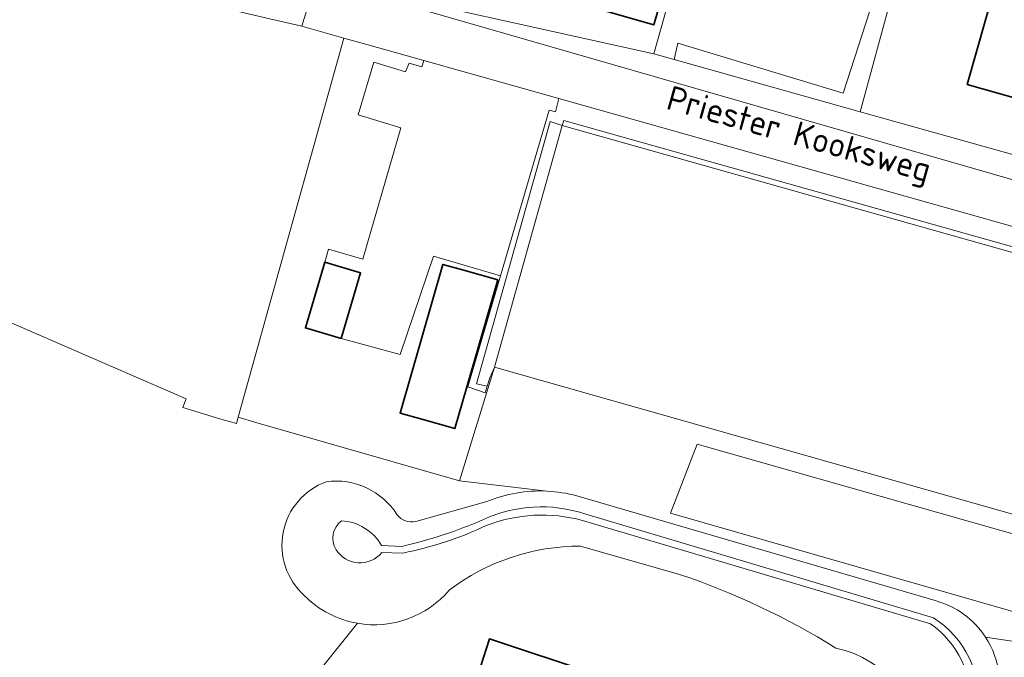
# Model space of a CAD drawing. Extents: x 184422 to 188298, y 343471 to 350189.
# Tile 123 of 256: x 185888 to 185960, y 347095 to 347142. Entities that reach past the tile are written whole.
import ezdxf
from ezdxf.enums import TextEntityAlignment as Align

# ---------------------------------------------------------------- set-up
doc = ezdxf.new("R2010")
doc.units = 0
for name, color, linetype, lineweight in [('B-WA-GR-BEPLANTING_CULTUUR_HEESTERS-GV', 252, 'Continuous', 18), ('B-WA-GR-BOUWLAND-GV', 252, 'Continuous', 13), ('B-WA-GW-TALUD_KRUIN-G', 252, 'Continuous', 18), ('B-WA-OG-TERREIN_CULTUURSCHEIDING-GV', 252, 'Continuous', 18), ('B-WA-OG-TERREIN_ERF-GV', 252, 'Continuous', 18), ('B-WA-OG-TOPOGRAFIE-T18', 252, 'Continuous', 18), ('B-WA-VH-ONVERHARD-GV', 252, 'Continuous', 18), ('B-WA-VH-VERHARDING_BETONSTRAATSTEEN-GV', 252, 'Continuous', 18), ('B-WA-VH-VERHARDING_HALFVERHARDING-GV', 252, 'Continuous', 18), ('B-WA-VH-VERHARDING_HALFVERHARDING_GRIND-GV', 252, 'Continuous', 18), ('B-WA-VH-VERHARDING_TEGEL-GV', 252, 'Continuous', 18), ('B-WE-OG-BEBOUWING-GV', 250, 'Continuous', 35)]:
    doc.layers.add(name, color=color, linetype=linetype, lineweight=lineweight)
doc.styles.add('NLCS-ISO-M1000-T18', font='NLCS-ISO.ttf', dxfattribs={"height": 1.8})

msp = doc.modelspace()

# ---------------------------------------------------------------- linework, layer by layer
at = {"layer": 'B-WA-GR-BEPLANTING_CULTUUR_HEESTERS-GV', "flags": 128}
for points in [[(185949.845, 347134.756), (185952.223, 347143.497), (185951.09, 347143.864), (185948.581, 347136.112), (185936.44, 347139.781), (185936.17, 347138.599)], [(185949.845, 347134.756), (185952.223, 347143.497), (185951.09, 347143.864), (185948.581, 347136.112), (185936.44, 347139.781), (185936.17, 347138.599)], [(185949.845, 347134.756), (185952.223, 347143.497), (185951.09, 347143.864), (185948.581, 347136.112), (185936.44, 347139.781), (185936.17, 347138.599)], [(185927.964, 347133.731), (185998.52, 347113.835), (185993.398, 347096.094), (185993.783, 347095.985), (185999.016, 347114.11), (185963.298, 347124.183), (185928.068, 347134.117)], [(185927.964, 347133.731), (185998.52, 347113.835), (185993.398, 347096.094), (185993.783, 347095.985), (185999.016, 347114.11), (185963.298, 347124.183), (185928.068, 347134.117)], [(185927.964, 347133.731), (185998.52, 347113.835), (185993.398, 347096.094), (185993.783, 347095.985), (185999.016, 347114.11), (185963.298, 347124.183), (185928.068, 347134.117)]]:
    msp.add_lwpolyline(points, close=True, dxfattribs=at)
at = {"layer": 'B-WA-GR-BOUWLAND-GV', "flags": 128}
msp.add_lwpolyline([(185817.703, 347142.976), (185820.196, 347097.183), (185821.856, 347096.975), (185834.659, 347095.369), (185837.721, 347094.985), (185838.539, 347094.882), (185846.911, 347093.832), (185871.879, 347090.7), (185873.24, 347096.017), (185879.85, 347121.846), (185880.025, 347122.481), (185900.347, 347113.651), (185900.306, 347113.545), (185900.107, 347113.035), (185902.885, 347112.162), (185904.038, 347111.841), (185904.171, 347112.319), (185911.935, 347140.161), (185908.85, 347141.029), (185906.803, 347141.508), (185897.537, 347143.677)], dxfattribs=at)
msp.add_lwpolyline([(185817.703, 347142.976), (185820.196, 347097.183), (185821.856, 347096.975), (185834.659, 347095.369), (185837.721, 347094.985), (185838.539, 347094.882), (185846.911, 347093.832), (185871.879, 347090.7), (185873.24, 347096.017), (185879.85, 347121.846), (185880.025, 347122.481), (185900.347, 347113.651), (185900.306, 347113.545), (185900.107, 347113.035), (185902.885, 347112.162), (185904.038, 347111.841), (185904.171, 347112.319), (185911.935, 347140.161), (185908.85, 347141.029), (185906.803, 347141.508), (185897.537, 347143.677)], dxfattribs=at)
msp.add_lwpolyline([(185817.703, 347142.976), (185820.196, 347097.183), (185821.856, 347096.975), (185834.659, 347095.369), (185837.721, 347094.985), (185838.539, 347094.882), (185846.911, 347093.832), (185871.879, 347090.7), (185873.24, 347096.017), (185879.85, 347121.846), (185880.025, 347122.481), (185900.347, 347113.651), (185900.306, 347113.545), (185900.107, 347113.035), (185902.885, 347112.162), (185904.038, 347111.841), (185904.171, 347112.319), (185911.935, 347140.161), (185908.85, 347141.029), (185906.803, 347141.508), (185897.537, 347143.677)], dxfattribs=at)
at = {"layer": 'B-WA-GW-TALUD_KRUIN-G'}
for points in [[(185910.636, 347107.571, 0.565564), (185909.022, 347099.214)], [(185910.636, 347107.571, 0.565564), (185909.022, 347099.214)], [(185910.636, 347107.571, 0.565564), (185909.022, 347099.214)], [(185915.827, 347105.153, 0.292717), (185910.636, 347107.571)], [(185915.827, 347105.153, 0.292717), (185910.636, 347107.571)], [(185915.827, 347105.153, 0.292717), (185910.636, 347107.571)], [(185926.823, 347106.881, 0.110681), (185922.432, 347106.113)], [(185926.823, 347106.881, 0.110681), (185922.432, 347106.113)], [(185926.823, 347106.881, 0.110681), (185922.432, 347106.113)], [(185929.041, 347106.53, 0.055493), (185926.823, 347106.881)], [(185929.041, 347106.53, 0.055493), (185926.823, 347106.881)], [(185929.041, 347106.53, 0.055493), (185926.823, 347106.881)], [(185917.211, 347104.643, -0.285813), (185915.827, 347105.153)], [(185917.211, 347104.643, -0.285813), (185915.827, 347105.153)], [(185917.211, 347104.643, -0.285813), (185915.827, 347105.153)], [(185919.653, 347099.593, -0.165005), (185929.308, 347102.839)], [(185919.653, 347099.593, -0.165005), (185929.308, 347102.839)], [(185919.653, 347099.593, -0.165005), (185929.308, 347102.839)], [(185936.578, 347100.761, -0.057696), (185948.059, 347095.351)], [(185936.578, 347100.761, -0.057696), (185948.059, 347095.351)], [(185936.578, 347100.761, -0.057696), (185948.059, 347095.351)], [(185909.022, 347099.214, 0.156312), (185912.932, 347097.169)], [(185909.022, 347099.214, 0.156312), (185912.932, 347097.169)], [(185909.022, 347099.214, 0.156312), (185912.932, 347097.169)], [(185912.932, 347097.169, 0.264532), (185919.653, 347099.593)], [(185912.932, 347097.169, 0.264532), (185919.653, 347099.593)], [(185912.932, 347097.169, 0.264532), (185919.653, 347099.593)], [(185959.037, 347096.162, 0.186086), (185955.336, 347098.835)], [(185959.037, 347096.162, 0.186086), (185955.336, 347098.835)], [(185959.037, 347096.162, 0.186086), (185955.336, 347098.835)], [(185959.641, 347090.412, 0.240707), (185959.037, 347096.162)], [(185959.641, 347090.412, 0.240707), (185959.037, 347096.162)], [(185959.641, 347090.412, 0.240707), (185959.037, 347096.162)], [(185948.059, 347095.351, -0.361619), (185954.257, 347087.475)], [(185948.059, 347095.351, -0.361619), (185954.257, 347087.475)], [(185948.059, 347095.351, -0.361619), (185954.257, 347087.475)]]:
    msp.add_lwpolyline(points, format="xyb", dxfattribs=at)
at = {"layer": 'B-WA-GW-TALUD_KRUIN-G', "flags": 128}
for points in [[(185955.336, 347098.835), (185929.041, 347106.53)], [(185955.336, 347098.835), (185929.041, 347106.53)], [(185955.336, 347098.835), (185929.041, 347106.53)], [(185922.432, 347106.113), (185917.211, 347104.643)], [(185922.432, 347106.113), (185917.211, 347104.643)], [(185922.432, 347106.113), (185917.211, 347104.643)], [(185929.308, 347102.839), (185936.578, 347100.761)], [(185929.308, 347102.839), (185936.578, 347100.761)], [(185929.308, 347102.839), (185936.578, 347100.761)]]:
    msp.add_lwpolyline(points, dxfattribs=at)
at = {"layer": 'B-WA-OG-TERREIN_CULTUURSCHEIDING-GV', "flags": 128}
for points in [[(185922.457, 347114.593), (185922.634, 347115.198), (185922.98, 347115.992), (185927.964, 347133.731), (185927.071, 347134.033), (185921.66, 347114.761)], [(185922.457, 347114.593), (185922.634, 347115.198), (185922.98, 347115.992), (185927.964, 347133.731), (185927.071, 347134.033), (185921.66, 347114.761)], [(185922.457, 347114.593), (185922.634, 347115.198), (185922.98, 347115.992), (185927.964, 347133.731), (185927.071, 347134.033), (185921.66, 347114.761)], [(185970.383, 347088.762), (185973.347, 347100.238), (185937.874, 347110.341), (185935.899, 347105.251), (185963.168, 347097.428), (185962.722, 347095.528), (185961.579, 347091.292)], [(185970.383, 347088.762), (185973.347, 347100.238), (185937.874, 347110.341), (185935.899, 347105.251), (185963.168, 347097.428), (185962.722, 347095.528), (185961.579, 347091.292)], [(185970.383, 347088.762), (185973.347, 347100.238), (185937.874, 347110.341), (185935.899, 347105.251), (185963.168, 347097.428), (185962.722, 347095.528), (185961.579, 347091.292)]]:
    msp.add_lwpolyline(points, close=True, dxfattribs=at)
for points in [[(185926.823, 347106.881), (185920.415, 347107.632), (185905.452, 347111.913), (185904.171, 347112.319), (185904.038, 347111.841), (185902.885, 347112.162), (185900.107, 347113.035), (185900.306, 347113.545), (185900.347, 347113.651), (185880.025, 347122.481)], [(185926.823, 347106.881), (185920.415, 347107.632), (185905.452, 347111.913), (185904.171, 347112.319), (185904.038, 347111.841), (185902.885, 347112.162), (185900.107, 347113.035), (185900.306, 347113.545), (185900.347, 347113.651), (185880.025, 347122.481)], [(185926.823, 347106.881), (185920.415, 347107.632), (185905.452, 347111.913), (185904.171, 347112.319), (185904.038, 347111.841), (185902.885, 347112.162), (185900.107, 347113.035), (185900.306, 347113.545), (185900.347, 347113.651), (185880.025, 347122.481)], [(185955.336, 347098.835), (185929.041, 347106.53)], [(185955.336, 347098.835), (185929.041, 347106.53)], [(185955.336, 347098.835), (185929.041, 347106.53)], [(185922.432, 347106.113), (185917.211, 347104.643)], [(185917.211, 347104.643), (185922.432, 347106.113)], [(185922.432, 347106.113), (185917.211, 347104.643)], [(185917.211, 347104.643), (185922.432, 347106.113)], [(185922.432, 347106.113), (185917.211, 347104.643)], [(185917.211, 347104.643), (185922.432, 347106.113)], [(185929.613, 347105.208), (185955.213, 347097.574)], [(185955.213, 347097.574), (185929.613, 347105.208)], [(185929.613, 347105.208), (185955.213, 347097.574)], [(185955.213, 347097.574), (185929.613, 347105.208)], [(185929.613, 347105.208), (185955.213, 347097.574)], [(185955.213, 347097.574), (185929.613, 347105.208)], [(185955, 347097.134), (185929.447, 347104.723)], [(185929.447, 347104.723), (185955, 347097.134)], [(185955, 347097.134), (185929.447, 347104.723)], [(185929.447, 347104.723), (185955, 347097.134)], [(185955, 347097.134), (185929.447, 347104.723)], [(185929.447, 347104.723), (185955, 347097.134)], [(185914.685, 347102.887), (185916.171, 347102.818)], [(185916.171, 347102.818), (185914.685, 347102.887)], [(185914.685, 347102.887), (185916.171, 347102.818)], [(185916.171, 347102.818), (185914.685, 347102.887)], [(185914.685, 347102.887), (185916.171, 347102.818)], [(185916.171, 347102.818), (185914.685, 347102.887)], [(185936.578, 347100.761), (185929.308, 347102.839)], [(185929.308, 347102.839), (185936.578, 347100.761)], [(185936.578, 347100.761), (185929.308, 347102.839)], [(185929.308, 347102.839), (185936.578, 347100.761)], [(185936.578, 347100.761), (185929.308, 347102.839)], [(185929.308, 347102.839), (185936.578, 347100.761)], [(185916.259, 347102.334), (185914.702, 347102.365)], [(185914.702, 347102.365), (185916.259, 347102.334)], [(185916.259, 347102.334), (185914.702, 347102.365)], [(185914.702, 347102.365), (185916.259, 347102.334)], [(185916.259, 347102.334), (185914.702, 347102.365)], [(185914.702, 347102.365), (185916.259, 347102.334)], [(185913.739, 347062.39), (185913.853, 347062.656), (185908.345, 347065.138), (185908.916, 347066.423), (185909.357, 347066.234), (185923.518, 347071.672), (185904.551, 347082.235), (185910.323, 347093.99), (185910.345, 347093.983), (185912.932, 347097.169)], [(185913.739, 347062.39), (185913.853, 347062.656), (185908.345, 347065.138), (185908.916, 347066.423), (185909.357, 347066.234), (185923.518, 347071.672), (185904.551, 347082.235), (185910.323, 347093.99), (185910.345, 347093.983), (185912.932, 347097.169)], [(185913.739, 347062.39), (185913.853, 347062.656), (185908.345, 347065.138), (185908.916, 347066.423), (185909.357, 347066.234), (185923.518, 347071.672), (185904.551, 347082.235), (185910.323, 347093.99), (185910.345, 347093.983), (185912.932, 347097.169)], [(185912.932, 347097.169), (185910.345, 347093.983), (185920.853, 347090.546), (185922.611, 347096.018), (185945.906, 347088.286), (185944.178, 347083.001), (185944.491, 347082.897), (185945.835, 347082.451), (185942.712, 347072.94), (185940.253, 347065.506), (185936.54, 347054.262), (185998.322, 347027.405)], [(185912.932, 347097.169), (185910.345, 347093.983), (185920.853, 347090.546), (185922.611, 347096.018), (185945.906, 347088.286), (185944.178, 347083.001), (185944.491, 347082.897), (185945.835, 347082.451), (185942.712, 347072.94), (185940.253, 347065.506), (185936.54, 347054.262), (185998.322, 347027.405)], [(185912.932, 347097.169), (185910.345, 347093.983), (185920.853, 347090.546), (185922.611, 347096.018), (185945.906, 347088.286), (185944.178, 347083.001), (185944.491, 347082.897), (185945.835, 347082.451), (185942.712, 347072.94), (185940.253, 347065.506), (185936.54, 347054.262), (185998.322, 347027.405)], [(185968.941, 347050.927), (185951.619, 347055.881), (185961.579, 347091.292), (185960.777, 347091.398), (185961.968, 347095.715), (185959.037, 347096.162)], [(185968.941, 347050.927), (185951.619, 347055.881), (185961.579, 347091.292), (185960.777, 347091.398), (185961.968, 347095.715), (185959.037, 347096.162)], [(185968.941, 347050.927), (185951.619, 347055.881), (185961.579, 347091.292), (185960.777, 347091.398), (185961.968, 347095.715), (185959.037, 347096.162)]]:
    msp.add_lwpolyline(points, dxfattribs=at)
at = {"layer": 'B-WA-OG-TERREIN_CULTUURSCHEIDING-GV'}
for points in [[(185910.636, 347107.571, 0.565564), (185909.022, 347099.214)], [(185909.022, 347099.214, -0.565564), (185910.636, 347107.571)], [(185910.636, 347107.571, 0.565564), (185909.022, 347099.214)], [(185909.022, 347099.214, -0.565564), (185910.636, 347107.571)], [(185910.636, 347107.571, 0.565564), (185909.022, 347099.214)], [(185909.022, 347099.214, -0.565564), (185910.636, 347107.571)], [(185915.827, 347105.153, 0.292717), (185910.636, 347107.571)], [(185910.636, 347107.571, -0.292717), (185915.827, 347105.153)], [(185915.827, 347105.153, 0.292717), (185910.636, 347107.571)], [(185910.636, 347107.571, -0.292717), (185915.827, 347105.153)], [(185915.827, 347105.153, 0.292717), (185910.636, 347107.571)], [(185910.636, 347107.571, -0.292717), (185915.827, 347105.153)], [(185926.823, 347106.881, 0.110681), (185922.432, 347106.113)], [(185922.432, 347106.113, -0.110681), (185926.823, 347106.881)], [(185926.823, 347106.881, 0.110681), (185922.432, 347106.113)], [(185922.432, 347106.113, -0.110681), (185926.823, 347106.881)], [(185926.823, 347106.881, 0.110681), (185922.432, 347106.113)], [(185922.432, 347106.113, -0.110681), (185926.823, 347106.881)], [(185929.041, 347106.53, 0.055493), (185926.823, 347106.881)], [(185929.041, 347106.53, 0.055493), (185926.823, 347106.881)], [(185929.041, 347106.53, 0.055493), (185926.823, 347106.881)], [(185922.185, 347104.79, -0.191751), (185929.613, 347105.208)], [(185929.613, 347105.208, 0.191751), (185922.185, 347104.79)], [(185922.185, 347104.79, -0.191751), (185929.613, 347105.208)], [(185929.613, 347105.208, 0.191751), (185922.185, 347104.79)], [(185922.185, 347104.79, -0.191751), (185929.613, 347105.208)], [(185929.613, 347105.208, 0.191751), (185922.185, 347104.79)], [(185917.211, 347104.643, -0.285813), (185915.827, 347105.153)], [(185915.827, 347105.153, 0.285813), (185917.211, 347104.643)], [(185917.211, 347104.643, -0.285813), (185915.827, 347105.153)], [(185915.827, 347105.153, 0.285813), (185917.211, 347104.643)], [(185917.211, 347104.643, -0.285813), (185915.827, 347105.153)], [(185915.827, 347105.153, 0.285813), (185917.211, 347104.643)], [(185929.447, 347104.723, 0.160848), (185922.379, 347104.348)], [(185922.379, 347104.348, -0.160848), (185929.447, 347104.723)], [(185929.447, 347104.723, 0.160848), (185922.379, 347104.348)], [(185922.379, 347104.348, -0.160848), (185929.447, 347104.723)], [(185929.447, 347104.723, 0.160848), (185922.379, 347104.348)], [(185922.379, 347104.348, -0.160848), (185929.447, 347104.723)], [(185911.359, 347102.578, -0.386329), (185911.749, 347104.696)], [(185911.749, 347104.696, 0.386329), (185911.359, 347102.578)], [(185911.359, 347102.578, -0.386329), (185911.749, 347104.696)], [(185911.749, 347104.696, 0.386329), (185911.359, 347102.578)], [(185911.359, 347102.578, -0.386329), (185911.749, 347104.696)], [(185911.749, 347104.696, 0.386329), (185911.359, 347102.578)], [(185911.749, 347104.696, -0.25777), (185914.685, 347102.887)], [(185914.685, 347102.887, 0.25777), (185911.749, 347104.696)], [(185911.749, 347104.696, -0.25777), (185914.685, 347102.887)], [(185914.685, 347102.887, 0.25777), (185911.749, 347104.696)], [(185911.749, 347104.696, -0.25777), (185914.685, 347102.887)], [(185914.685, 347102.887, 0.25777), (185911.749, 347104.696)], [(185916.171, 347102.818, 0.044372), (185922.185, 347104.79)], [(185922.185, 347104.79, -0.044372), (185916.171, 347102.818)], [(185916.171, 347102.818, 0.044372), (185922.185, 347104.79)], [(185922.185, 347104.79, -0.044372), (185916.171, 347102.818)], [(185916.171, 347102.818, 0.044372), (185922.185, 347104.79)], [(185922.185, 347104.79, -0.044372), (185916.171, 347102.818)], [(185922.379, 347104.348, -0.061451), (185916.259, 347102.334)], [(185916.259, 347102.334, 0.061451), (185922.379, 347104.348)], [(185922.379, 347104.348, -0.061451), (185916.259, 347102.334)], [(185916.259, 347102.334, 0.061451), (185922.379, 347104.348)], [(185922.379, 347104.348, -0.061451), (185916.259, 347102.334)], [(185916.259, 347102.334, 0.061451), (185922.379, 347104.348)], [(185929.308, 347102.839, 0.165005), (185919.653, 347099.593)], [(185919.653, 347099.593, -0.165005), (185929.308, 347102.839)], [(185929.308, 347102.839, 0.165005), (185919.653, 347099.593)], [(185919.653, 347099.593, -0.165005), (185929.308, 347102.839)], [(185929.308, 347102.839, 0.165005), (185919.653, 347099.593)], [(185919.653, 347099.593, -0.165005), (185929.308, 347102.839)], [(185914.702, 347102.365, -0.511144), (185911.359, 347102.578)], [(185911.359, 347102.578, 0.511144), (185914.702, 347102.365)], [(185914.702, 347102.365, -0.511144), (185911.359, 347102.578)], [(185911.359, 347102.578, 0.511144), (185914.702, 347102.365)], [(185914.702, 347102.365, -0.511144), (185911.359, 347102.578)], [(185911.359, 347102.578, 0.511144), (185914.702, 347102.365)], [(185948.059, 347095.351, 0.057696), (185936.578, 347100.761)], [(185936.578, 347100.761, -0.057696), (185948.059, 347095.351)], [(185948.059, 347095.351, 0.057696), (185936.578, 347100.761)], [(185936.578, 347100.761, -0.057696), (185948.059, 347095.351)], [(185948.059, 347095.351, 0.057696), (185936.578, 347100.761)], [(185936.578, 347100.761, -0.057696), (185948.059, 347095.351)], [(185909.022, 347099.214, 0.156312), (185912.932, 347097.169)], [(185912.932, 347097.169, -0.156312), (185909.022, 347099.214)], [(185909.022, 347099.214, 0.156312), (185912.932, 347097.169)], [(185912.932, 347097.169, -0.156312), (185909.022, 347099.214)], [(185909.022, 347099.214, 0.156312), (185912.932, 347097.169)], [(185912.932, 347097.169, -0.156312), (185909.022, 347099.214)], [(185919.653, 347099.593, -0.264532), (185912.932, 347097.169)], [(185912.932, 347097.169, 0.264532), (185919.653, 347099.593)], [(185919.653, 347099.593, -0.264532), (185912.932, 347097.169)], [(185912.932, 347097.169, 0.264532), (185919.653, 347099.593)], [(185919.653, 347099.593, -0.264532), (185912.932, 347097.169)], [(185912.932, 347097.169, 0.264532), (185919.653, 347099.593)], [(185959.037, 347096.162, 0.186086), (185955.336, 347098.835)], [(185959.037, 347096.162, 0.186086), (185955.336, 347098.835)], [(185959.037, 347096.162, 0.186086), (185955.336, 347098.835)], [(185957.951, 347090.93, 0.264097), (185955, 347097.134)], [(185955, 347097.134, -0.264097), (185957.951, 347090.93)], [(185957.951, 347090.93, 0.264097), (185955, 347097.134)], [(185955, 347097.134, -0.264097), (185957.951, 347090.93)], [(185957.951, 347090.93, 0.264097), (185955, 347097.134)], [(185955, 347097.134, -0.264097), (185957.951, 347090.93)], [(185955.213, 347097.574, -0.292948), (185958.46, 347090.761)], [(185958.46, 347090.761, 0.292948), (185955.213, 347097.574)], [(185955.213, 347097.574, -0.292948), (185958.46, 347090.761)], [(185958.46, 347090.761, 0.292948), (185955.213, 347097.574)], [(185955.213, 347097.574, -0.292948), (185958.46, 347090.761)], [(185958.46, 347090.761, 0.292948), (185955.213, 347097.574)], [(185959.641, 347090.412, 0.240707), (185959.037, 347096.162)], [(185959.037, 347096.162, -0.240707), (185959.641, 347090.412)], [(185959.641, 347090.412, 0.240707), (185959.037, 347096.162)], [(185959.037, 347096.162, -0.240707), (185959.641, 347090.412)], [(185959.641, 347090.412, 0.240707), (185959.037, 347096.162)], [(185959.037, 347096.162, -0.240707), (185959.641, 347090.412)], [(185954.257, 347087.475, 0.361619), (185948.059, 347095.351)], [(185948.059, 347095.351, -0.361619), (185954.257, 347087.475)], [(185954.257, 347087.475, 0.361619), (185948.059, 347095.351)], [(185948.059, 347095.351, -0.361619), (185954.257, 347087.475)], [(185954.257, 347087.475, 0.361619), (185948.059, 347095.351)], [(185948.059, 347095.351, -0.361619), (185954.257, 347087.475)]]:
    msp.add_lwpolyline(points, format="xyb", dxfattribs=at)
at = {"layer": 'B-WA-OG-TERREIN_ERF-GV', "flags": 128}
for points in [[(185930.401, 347158.903), (185925.298, 347160.337), (185921.4, 347161.433), (185917.522, 347147.638), (185911.322, 347149.381), (185910.031, 347145.019), (185909.881, 347144.514), (185934.681, 347139.018), (185939.547, 347156.332), (185934.444, 347157.766)], [(185930.401, 347158.903), (185925.298, 347160.337), (185921.4, 347161.433), (185917.522, 347147.638), (185911.322, 347149.381), (185910.031, 347145.019), (185909.881, 347144.514), (185934.681, 347139.018), (185939.547, 347156.332), (185934.444, 347157.766)], [(185930.401, 347158.903), (185925.298, 347160.337), (185921.4, 347161.433), (185917.522, 347147.638), (185911.322, 347149.381), (185910.031, 347145.019), (185909.881, 347144.514), (185934.681, 347139.018), (185939.547, 347156.332), (185934.444, 347157.766)], [(185939.547, 347156.332), (185934.681, 347139.018), (185936.17, 347138.599), (185936.44, 347139.781), (185948.581, 347136.112), (185951.09, 347143.864), (185950.16, 347144.166), (185953.228, 347155.53), (185940.413, 347159.412)], [(185939.547, 347156.332), (185934.681, 347139.018), (185936.17, 347138.599), (185936.44, 347139.781), (185948.581, 347136.112), (185951.09, 347143.864), (185950.16, 347144.166), (185953.228, 347155.53), (185940.413, 347159.412)], [(185939.547, 347156.332), (185934.681, 347139.018), (185936.17, 347138.599), (185936.44, 347139.781), (185948.581, 347136.112), (185951.09, 347143.864), (185950.16, 347144.166), (185953.228, 347155.53), (185940.413, 347159.412)], [(185960.933, 347148.124), (185965.046, 347146.953), (185965.863, 347149.824), (185972.042, 347148.064), (185970.735, 347143.472), (185969.366, 347138.663), (185966.769, 347139.402), (185965.396, 347134.573), (185957.703, 347136.76), (185959.07, 347141.569)], [(185960.933, 347148.124), (185965.046, 347146.953), (185965.863, 347149.824), (185972.042, 347148.064), (185970.735, 347143.472), (185969.366, 347138.663), (185966.769, 347139.402), (185965.396, 347134.573), (185957.703, 347136.76), (185959.07, 347141.569)], [(185960.933, 347148.124), (185965.046, 347146.953), (185965.863, 347149.824), (185972.042, 347148.064), (185970.735, 347143.472), (185969.366, 347138.663), (185966.769, 347139.402), (185965.396, 347134.573), (185957.703, 347136.76), (185959.07, 347141.569)], [(185920.415, 347107.632), (185922.98, 347115.992), (185922.634, 347115.198), (185922.457, 347114.593), (185922.313, 347114.102), (185921.038, 347114.55), (185923.427, 347122.698), (185918.503, 347124.135), (185916.055, 347116.924), (185911.734, 347118.086), (185909.104, 347118.873), (185910.529, 347123.714), (185910.792, 347124.647), (185913.314, 347123.931), (185916.121, 347133.576), (185912.975, 347134.519), (185914.119, 347138.384), (185916.461, 347137.677), (185916.716, 347138.317), (185917.659, 347138.065), (185917.803, 347138.512), (185913.003, 347139.861), (185911.935, 347140.161), (185904.171, 347112.319), (185905.452, 347111.913)], [(185920.415, 347107.632), (185922.98, 347115.992), (185922.634, 347115.198), (185922.457, 347114.593), (185922.313, 347114.102), (185921.038, 347114.55), (185923.427, 347122.698), (185918.503, 347124.135), (185916.055, 347116.924), (185911.734, 347118.086), (185909.104, 347118.873), (185910.529, 347123.714), (185910.792, 347124.647), (185913.314, 347123.931), (185916.121, 347133.576), (185912.975, 347134.519), (185914.119, 347138.384), (185916.461, 347137.677), (185916.716, 347138.317), (185917.659, 347138.065), (185917.803, 347138.512), (185913.003, 347139.861), (185911.935, 347140.161), (185904.171, 347112.319), (185905.452, 347111.913)], [(185920.415, 347107.632), (185922.98, 347115.992), (185922.634, 347115.198), (185922.457, 347114.593), (185922.313, 347114.102), (185921.038, 347114.55), (185923.427, 347122.698), (185918.503, 347124.135), (185916.055, 347116.924), (185911.734, 347118.086), (185909.104, 347118.873), (185910.529, 347123.714), (185910.792, 347124.647), (185913.314, 347123.931), (185916.121, 347133.576), (185912.975, 347134.519), (185914.119, 347138.384), (185916.461, 347137.677), (185916.716, 347138.317), (185917.659, 347138.065), (185917.803, 347138.512), (185913.003, 347139.861), (185911.935, 347140.161), (185904.171, 347112.319), (185905.452, 347111.913)], [(185917.803, 347138.512), (185917.659, 347138.065), (185916.716, 347138.317), (185916.461, 347137.677), (185914.119, 347138.384), (185912.975, 347134.519), (185916.121, 347133.576), (185913.314, 347123.931), (185910.792, 347124.647), (185910.529, 347123.714), (185909.104, 347118.873), (185911.734, 347118.086), (185916.055, 347116.924), (185918.503, 347124.135), (185923.427, 347122.698), (185926.992, 347134.857), (185927.461, 347134.747), (185927.699, 347135.737)], [(185917.803, 347138.512), (185917.659, 347138.065), (185916.716, 347138.317), (185916.461, 347137.677), (185914.119, 347138.384), (185912.975, 347134.519), (185916.121, 347133.576), (185913.314, 347123.931), (185910.792, 347124.647), (185910.529, 347123.714), (185909.104, 347118.873), (185911.734, 347118.086), (185916.055, 347116.924), (185918.503, 347124.135), (185923.427, 347122.698), (185926.992, 347134.857), (185927.461, 347134.747), (185927.699, 347135.737)], [(185917.803, 347138.512), (185917.659, 347138.065), (185916.716, 347138.317), (185916.461, 347137.677), (185914.119, 347138.384), (185912.975, 347134.519), (185916.121, 347133.576), (185913.314, 347123.931), (185910.792, 347124.647), (185910.529, 347123.714), (185909.104, 347118.873), (185911.734, 347118.086), (185916.055, 347116.924), (185918.503, 347124.135), (185923.427, 347122.698), (185926.992, 347134.857), (185927.461, 347134.747), (185927.699, 347135.737)]]:
    msp.add_lwpolyline(points, close=True, dxfattribs=at)
msp.add_lwpolyline([(185952.223, 347143.497), (185949.845, 347134.756), (185962.953, 347131.071), (185988.428, 347123.877), (186000, 347120.627), (186000.81, 347120.4), (186003.762, 347119.478), (186006.62, 347118.294), (186008.466, 347117.5), (186009.427, 347119.7), (186009.818, 347120.628), (186033.027, 347110.835), (186041.179, 347107.441), (186042.182, 347107.092), (186052.976, 347132.281), (186053.264, 347132.953), (186055.151, 347137.789), (186055.475, 347138.515), (186059.606, 347147.767)], dxfattribs=at)
msp.add_lwpolyline([(185952.223, 347143.497), (185949.845, 347134.756), (185962.953, 347131.071), (185988.428, 347123.877), (186000, 347120.627), (186000.81, 347120.4), (186003.762, 347119.478), (186006.62, 347118.294), (186008.466, 347117.5), (186009.427, 347119.7), (186009.818, 347120.628), (186033.027, 347110.835), (186041.179, 347107.441), (186042.182, 347107.092), (186052.976, 347132.281), (186053.264, 347132.953), (186055.151, 347137.789), (186055.475, 347138.515), (186059.606, 347147.767)], dxfattribs=at)
msp.add_lwpolyline([(185952.223, 347143.497), (185949.845, 347134.756), (185962.953, 347131.071), (185988.428, 347123.877), (186000, 347120.627), (186000.81, 347120.4), (186003.762, 347119.478), (186006.62, 347118.294), (186008.466, 347117.5), (186009.427, 347119.7), (186009.818, 347120.628), (186033.027, 347110.835), (186041.179, 347107.441), (186042.182, 347107.092), (186052.976, 347132.281), (186053.264, 347132.953), (186055.151, 347137.789), (186055.475, 347138.515), (186059.606, 347147.767)], dxfattribs=at)
at = {"layer": 'B-WA-VH-ONVERHARD-GV', "flags": 128}
msp.add_lwpolyline([(185897.537, 347143.677), (185906.803, 347141.508), (185908.85, 347141.029), (185909.881, 347144.514)], dxfattribs=at)
msp.add_lwpolyline([(185897.537, 347143.677), (185906.803, 347141.508), (185908.85, 347141.029), (185909.881, 347144.514)], dxfattribs=at)
msp.add_lwpolyline([(185897.537, 347143.677), (185906.803, 347141.508), (185908.85, 347141.029), (185909.881, 347144.514)], dxfattribs=at)
at = {"layer": 'B-WA-VH-VERHARDING_BETONSTRAATSTEEN-GV', "flags": 128}
for points in [[(185909.881, 347144.514), (185908.85, 347141.029), (185911.935, 347140.161), (185913.003, 347139.861), (185917.803, 347138.512), (185927.699, 347135.737), (185961.563, 347126.183), (185987.217, 347118.955), (185997.627, 347116.043), (185998.641, 347115.62), (185999.53, 347114.976)], [(185909.881, 347144.514), (185908.85, 347141.029), (185911.935, 347140.161), (185913.003, 347139.861), (185917.803, 347138.512), (185927.699, 347135.737), (185961.563, 347126.183), (185987.217, 347118.955), (185997.627, 347116.043), (185998.641, 347115.62), (185999.53, 347114.976)], [(185909.881, 347144.514), (185908.85, 347141.029), (185911.935, 347140.161), (185913.003, 347139.861), (185917.803, 347138.512), (185927.699, 347135.737), (185961.563, 347126.183), (185987.217, 347118.955), (185997.627, 347116.043), (185998.641, 347115.62), (185999.53, 347114.976)], [(186039.137, 347102.435), (186009.401, 347115.392), (186003.038, 347117.649), (185909.881, 347144.514)], [(186039.137, 347102.435), (186009.401, 347115.392), (186003.038, 347117.649), (185909.881, 347144.514)], [(186039.137, 347102.435), (186009.401, 347115.392), (186003.038, 347117.649), (185909.881, 347144.514)]]:
    msp.add_lwpolyline(points, dxfattribs=at)
msp.add_lwpolyline([(186010.985, 347119.02), (186009.427, 347119.7), (186008.466, 347117.5), (186006.62, 347118.294), (186003.762, 347119.478), (186000.81, 347120.4), (186000, 347120.627), (185988.428, 347123.877), (185962.953, 347131.071), (185949.845, 347134.756), (185936.17, 347138.599), (185934.681, 347139.018), (185909.881, 347144.514), (186003.038, 347117.649), (186009.401, 347115.392)], close=True, dxfattribs=at)
msp.add_lwpolyline([(186010.985, 347119.02), (186009.427, 347119.7), (186008.466, 347117.5), (186006.62, 347118.294), (186003.762, 347119.478), (186000.81, 347120.4), (186000, 347120.627), (185988.428, 347123.877), (185962.953, 347131.071), (185949.845, 347134.756), (185936.17, 347138.599), (185934.681, 347139.018), (185909.881, 347144.514), (186003.038, 347117.649), (186009.401, 347115.392)], close=True, dxfattribs=at)
msp.add_lwpolyline([(186010.985, 347119.02), (186009.427, 347119.7), (186008.466, 347117.5), (186006.62, 347118.294), (186003.762, 347119.478), (186000.81, 347120.4), (186000, 347120.627), (185988.428, 347123.877), (185962.953, 347131.071), (185949.845, 347134.756), (185936.17, 347138.599), (185934.681, 347139.018), (185909.881, 347144.514), (186003.038, 347117.649), (186009.401, 347115.392)], close=True, dxfattribs=at)
at = {"layer": 'B-WA-VH-VERHARDING_HALFVERHARDING-GV', "flags": 128}
msp.add_lwpolyline([(185922.98, 347115.992), (185993.369, 347095.995), (185993.398, 347096.094), (185998.52, 347113.835), (185927.964, 347133.731)], close=True, dxfattribs=at)
msp.add_lwpolyline([(185922.98, 347115.992), (185993.369, 347095.995), (185993.398, 347096.094), (185998.52, 347113.835), (185927.964, 347133.731)], close=True, dxfattribs=at)
msp.add_lwpolyline([(185922.98, 347115.992), (185993.369, 347095.995), (185993.398, 347096.094), (185998.52, 347113.835), (185927.964, 347133.731)], close=True, dxfattribs=at)
at = {"layer": 'B-WA-VH-VERHARDING_HALFVERHARDING_GRIND-GV', "flags": 128}
for points in [[(185999.53, 347114.976), (185998.641, 347115.62), (185997.627, 347116.043), (185987.217, 347118.955), (185961.563, 347126.183), (185927.699, 347135.737), (185927.461, 347134.747), (185926.992, 347134.857), (185923.427, 347122.698)], [(185999.53, 347114.976), (185998.641, 347115.62), (185997.627, 347116.043), (185987.217, 347118.955), (185961.563, 347126.183), (185927.699, 347135.737), (185927.461, 347134.747), (185926.992, 347134.857), (185923.427, 347122.698)], [(185999.53, 347114.976), (185998.641, 347115.62), (185997.627, 347116.043), (185987.217, 347118.955), (185961.563, 347126.183), (185927.699, 347135.737), (185927.461, 347134.747), (185926.992, 347134.857), (185923.427, 347122.698)], [(185923.427, 347122.698), (185921.038, 347114.55), (185922.313, 347114.102), (185922.457, 347114.593), (185921.66, 347114.761), (185927.071, 347134.033), (185927.964, 347133.731), (185928.068, 347134.117), (185963.298, 347124.183), (185999.016, 347114.11), (185999.979, 347113.55)], [(185923.427, 347122.698), (185921.038, 347114.55), (185922.313, 347114.102), (185922.457, 347114.593), (185921.66, 347114.761), (185927.071, 347134.033), (185927.964, 347133.731), (185928.068, 347134.117), (185963.298, 347124.183), (185999.016, 347114.11), (185999.979, 347113.55)], [(185923.427, 347122.698), (185921.038, 347114.55), (185922.313, 347114.102), (185922.457, 347114.593), (185921.66, 347114.761), (185927.071, 347134.033), (185927.964, 347133.731), (185928.068, 347134.117), (185963.298, 347124.183), (185999.016, 347114.11), (185999.979, 347113.55)]]:
    msp.add_lwpolyline(points, dxfattribs=at)
at = {"layer": 'B-WA-VH-VERHARDING_TEGEL-GV', "flags": 128}
for points in [[(185959.037, 347096.162), (185961.968, 347095.715), (185962.722, 347095.528), (185963.168, 347097.428), (185935.899, 347105.251), (185937.874, 347110.341), (185973.347, 347100.238), (185970.383, 347088.762), (185978.83, 347086.335), (185977.566, 347081.81), (185978.686, 347081.523), (185981.227, 347080.888), (185981.759, 347083.048), (185981.625, 347083.944), (185984.743, 347095.027), (185993.34, 347092.526), (185993.645, 347093.819), (185993.398, 347096.094), (185993.369, 347095.995), (185922.98, 347115.992), (185920.415, 347107.632), (185926.823, 347106.881)], [(185959.037, 347096.162), (185961.968, 347095.715), (185962.722, 347095.528), (185963.168, 347097.428), (185935.899, 347105.251), (185937.874, 347110.341), (185973.347, 347100.238), (185970.383, 347088.762), (185978.83, 347086.335), (185977.566, 347081.81), (185978.686, 347081.523), (185981.227, 347080.888), (185981.759, 347083.048), (185981.625, 347083.944), (185984.743, 347095.027), (185993.34, 347092.526), (185993.645, 347093.819), (185993.398, 347096.094), (185993.369, 347095.995), (185922.98, 347115.992), (185920.415, 347107.632), (185926.823, 347106.881)], [(185959.037, 347096.162), (185961.968, 347095.715), (185962.722, 347095.528), (185963.168, 347097.428), (185935.899, 347105.251), (185937.874, 347110.341), (185973.347, 347100.238), (185970.383, 347088.762), (185978.83, 347086.335), (185977.566, 347081.81), (185978.686, 347081.523), (185981.227, 347080.888), (185981.759, 347083.048), (185981.625, 347083.944), (185984.743, 347095.027), (185993.34, 347092.526), (185993.645, 347093.819), (185993.398, 347096.094), (185993.369, 347095.995), (185922.98, 347115.992), (185920.415, 347107.632), (185926.823, 347106.881)], [(185929.041, 347106.53), (185955.336, 347098.835)], [(185929.041, 347106.53), (185955.336, 347098.835)], [(185929.041, 347106.53), (185955.336, 347098.835)]]:
    msp.add_lwpolyline(points, dxfattribs=at)
at = {"layer": 'B-WA-VH-VERHARDING_TEGEL-GV'}
for points in [[(185926.823, 347106.881, -0.055493), (185929.041, 347106.53)], [(185926.823, 347106.881, -0.055493), (185929.041, 347106.53)], [(185926.823, 347106.881, -0.055493), (185929.041, 347106.53)], [(185955.336, 347098.835, -0.186086), (185959.037, 347096.162)], [(185955.336, 347098.835, -0.186086), (185959.037, 347096.162)], [(185955.336, 347098.835, -0.186086), (185959.037, 347096.162)]]:
    msp.add_lwpolyline(points, format="xyb", dxfattribs=at)
at = {"layer": 'B-WE-OG-BEBOUWING-GV', "flags": 128}
for points in [[(185931.677, 347156.82), (185927.747, 347143.135), (185934.686, 347141.134), (185938.616, 347154.819)], [(185931.677, 347156.82), (185927.747, 347143.135), (185934.686, 347141.134), (185938.616, 347154.819)], [(185931.677, 347156.82), (185927.747, 347143.135), (185934.686, 347141.134), (185938.616, 347154.819)], [(185959.07, 347141.569), (185957.703, 347136.76), (185965.396, 347134.573), (185966.769, 347139.402), (185969.366, 347138.663), (185970.735, 347143.472), (185972.042, 347148.064), (185965.863, 347149.824), (185965.046, 347146.953), (185960.933, 347148.124)], [(185959.07, 347141.569), (185957.703, 347136.76), (185965.396, 347134.573), (185966.769, 347139.402), (185969.366, 347138.663), (185970.735, 347143.472), (185972.042, 347148.064), (185965.863, 347149.824), (185965.046, 347146.953), (185960.933, 347148.124)], [(185959.07, 347141.569), (185957.703, 347136.76), (185965.396, 347134.573), (185966.769, 347139.402), (185969.366, 347138.663), (185970.735, 347143.472), (185972.042, 347148.064), (185965.863, 347149.824), (185965.046, 347146.953), (185960.933, 347148.124)], [(185911.734, 347118.086), (185913.159, 347122.927), (185910.529, 347123.714), (185909.104, 347118.873)], [(185911.734, 347118.086), (185913.159, 347122.927), (185910.529, 347123.714), (185909.104, 347118.873)], [(185911.734, 347118.086), (185913.159, 347122.927), (185910.529, 347123.714), (185909.104, 347118.873)], [(185920.636, 347123.132), (185919.197, 347123.542), (185916.057, 347112.618), (185917.66, 347112.161), (185920.08, 347111.471), (185923.22, 347122.395)], [(185920.636, 347123.132), (185919.197, 347123.542), (185916.057, 347112.618), (185917.66, 347112.161), (185920.08, 347111.471), (185923.22, 347122.395)], [(185920.636, 347123.132), (185919.197, 347123.542), (185916.057, 347112.618), (185917.66, 347112.161), (185920.08, 347111.471), (185923.22, 347122.395)], [(185937.157, 347077.576), (185941.896, 347076.022), (185944.147, 347082.905), (185944.178, 347083.001), (185945.906, 347088.286), (185922.611, 347096.018), (185920.853, 347090.546), (185920.834, 347090.487), (185920.473, 347089.362), (185910.999, 347092.462), (185908.51, 347087.427), (185908.672, 347087.35), (185907.262, 347084.397), (185925.135, 347076.698), (185927.189, 347080.845), (185929.946, 347079.941), (185936.246, 347077.875)], [(185937.157, 347077.576), (185941.896, 347076.022), (185944.147, 347082.905), (185944.178, 347083.001), (185945.906, 347088.286), (185922.611, 347096.018), (185920.853, 347090.546), (185920.834, 347090.487), (185920.473, 347089.362), (185910.999, 347092.462), (185908.51, 347087.427), (185908.672, 347087.35), (185907.262, 347084.397), (185925.135, 347076.698), (185927.189, 347080.845), (185929.946, 347079.941), (185936.246, 347077.875)], [(185937.157, 347077.576), (185941.896, 347076.022), (185944.147, 347082.905), (185944.178, 347083.001), (185945.906, 347088.286), (185922.611, 347096.018), (185920.853, 347090.546), (185920.834, 347090.487), (185920.473, 347089.362), (185910.999, 347092.462), (185908.51, 347087.427), (185908.672, 347087.35), (185907.262, 347084.397), (185925.135, 347076.698), (185927.189, 347080.845), (185929.946, 347079.941), (185936.246, 347077.875)]]:
    msp.add_lwpolyline(points, close=True, dxfattribs=at)

# ---------------------------------------------------------------- texts
at = {"layer": 'B-WA-OG-TOPOGRAFIE-T18', "style": 'NLCS-ISO-M1000-T18'}
msp.add_text('Priester Kooksweg', height=1.8, rotation=344.3, dxfattribs=at).set_placement((185945.295, 347132.876), align=Align.MIDDLE)
msp.add_text('Priester Kooksweg', height=1.8, rotation=344.3, dxfattribs=at).set_placement((185945.295, 347132.876), align=Align.MIDDLE)
msp.add_text('Priester Kooksweg', height=1.8, rotation=344.3, dxfattribs=at).set_placement((185945.295, 347132.876), align=Align.MIDDLE)

doc.saveas('drawing.dxf')
